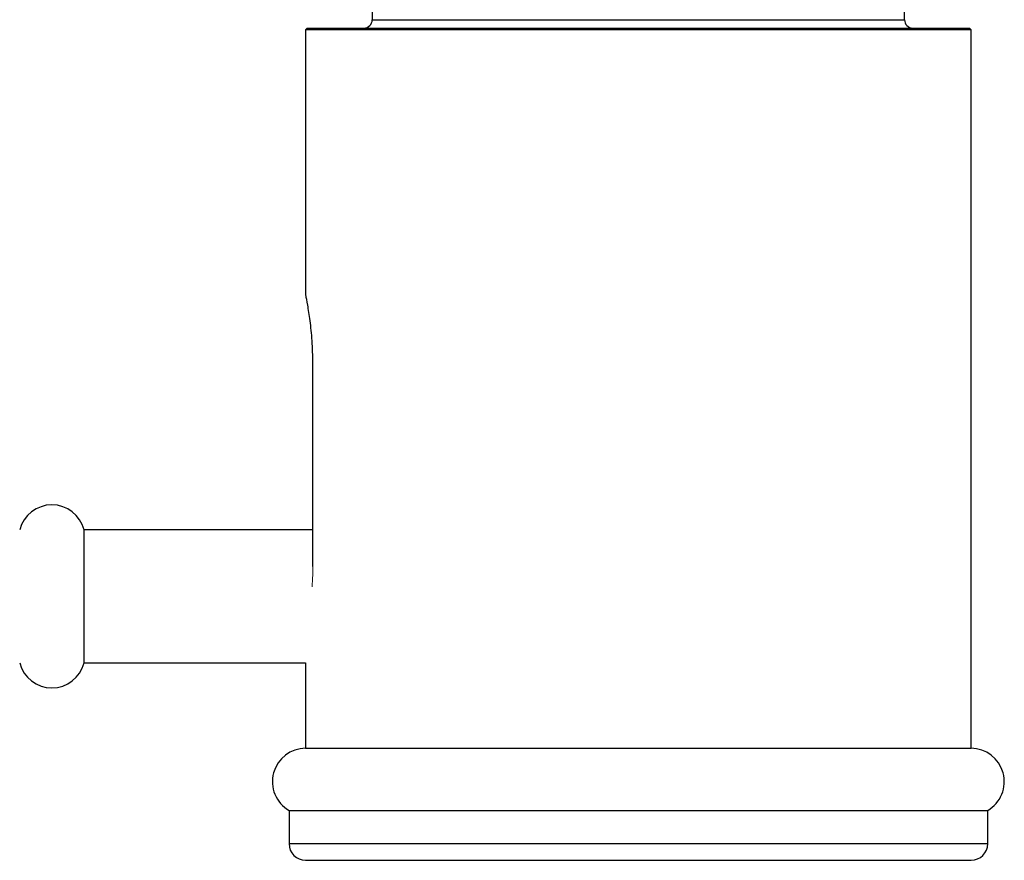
# Paper-space layout '_Back' of a CAD drawing. Header units: millimetres. Extents: x -86 to 25, y 0 to 365.
# Tile 3 of 12: x -37 to 22, y 80 to 131. Entities that reach past the tile are written whole.
import ezdxf

# ---------------------------------------------------------------- set-up
doc = ezdxf.new("R2010")
doc.units = ezdxf.units.MM

psp = doc.layouts.new('_Back')

# ---------------------------------------------------------------- linework, layer by layer
at = {"color": 7, "linetype": 'Continuous', "lineweight": 25}
for p, q in [((-16, 133.5), (-16, 131)), ((16, 131), (16, 133.5)), ((-19.9, 130.5), (-20, 130.4)), ((-20, 130.4), (-20, 114.45)), ((20, 130.4), (-20, 130.4)), ((-19.9, 130.5), (19.9, 130.5)), ((20, 130.4), (19.9, 130.5)), ((20, 87.232), (20, 130.4)), ((-19.565, 98.15), (-19.565, 110.35)), ((-19.565, 100.355), (-33.316, 100.355)), ((-33.316, 92.355), (-33.316, 100.355)), ((-33.316, 92.355), (-20, 92.355)), ((-20, 92.355), (-20, 87.232)), ((-20, 87.232), (20, 87.232)), ((-21, 83.5), (-21, 81.5)), ((-21, 83.5), (21, 83.5)), ((21, 81.5), (21, 83.5)), ((-20, 80.5), (20, 80.5))]:
    psp.add_line(p, q, dxfattribs=at)
at = {"color": 8, "linetype": 'Continuous', "lineweight": 25}
for p, q in [((-16, 131), (16, 131)), ((-21, 81.5), (21, 81.5))]:
    psp.add_line(p, q, dxfattribs=at)
at = {"color": 7, "linetype": 'Continuous', "lineweight": 25}
for centre, radius, start, end in [((-16.5, 131), 0.5, 270, 360), ((16.5, 131), 0.5, 180, 270), ((-35.253, 99.855), 2, 14.47751, 165.52249), ((-35.253, 92.855), 2, 194.47751, 345.52249), ((-20, 85.232), 2, 90, 240), ((20, 85.232), 2, 300, 90), ((-20, 81.5), 1, 180, 270), ((20, 81.5), 1, 270, 0)]:
    psp.add_arc(centre, radius, start, end, dxfattribs=at)
psp.add_open_spline([(-19.565, 110.35), (-19.574, 110.811), (-19.594, 111.732), (-19.73, 112.966), (-19.879, 113.902), (-19.988, 114.445), (-19.989, 114.448), (-19.99, 114.45)], degree=3, knots=[0, 0, 0, 0, 0.211677, 0.423242, 0.637691, 0.854119, 1, 1, 1, 1], dxfattribs=at)
at = {"color": 144, "linetype": 'Continuous', "lineweight": 18}
psp.add_open_spline([(-19.614, 96.93), (-19.597, 97.16), (-19.567, 97.554), (-19.565, 97.975), (-19.565, 98.15)], degree=3, knots=[0, 0, 0, 0, 0.583123, 1, 1, 1, 1], dxfattribs=at)

doc.saveas('drawing.dxf')
